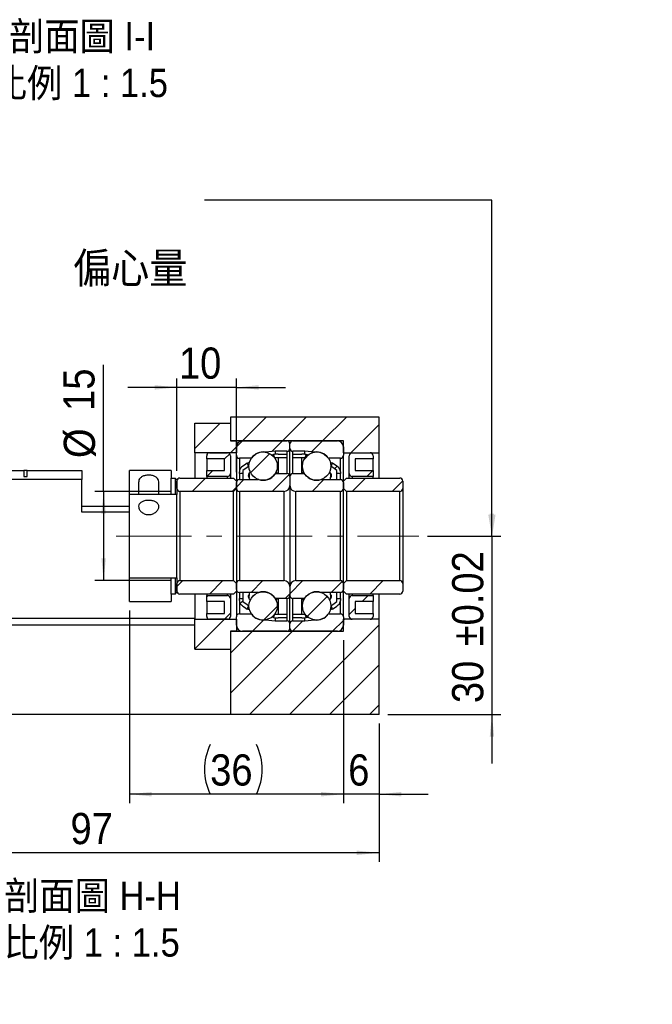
# Model space of a CAD drawing. Header units: millimetres. Extents: x 57 to 403, y 4 to 301.
# Tile 3 of 4: x 297 to 403, y 4 to 169. Entities that reach past the tile are written whole.
import ezdxf

# ---------------------------------------------------------------- set-up
doc = ezdxf.new("R2010")
doc.units = ezdxf.units.MM
doc.header["$LTSCALE"] = 1.5
doc.linetypes.add('CENTERX2', pattern=[20.32, 12.7, -2.54, 2.54, -2.54])
doc.layers.add('FORMAT', color=7, linetype='Continuous')
doc.styles.add('SLDTEXTSTYLE0', font='GOTHIC.TTF', dxfattribs={"width": 0.913, "bigfont": 'bigfont'})
doc.styles.add('SLDTEXTSTYLE1', font='GOTHIC.TTF', dxfattribs={"width": 0.913})
doc.styles.get("Standard").update_dxf_attribs({"font": 'GOTHIC.TTF'})
doc.dimstyles.new('SLDDIMSTYLE0', dxfattribs={"dimtxt": 5.25, "dimasz": 3.75, "dimexe": 0, "dimexo": 0.0625, "dimgap": 1.3125, "dimtad": 1, "dimrnd": 1e-09, "dimzin": 12, "dimdsep": 46, "dimtxsty": 'SLDTEXTSTYLE1', "dimsah": 1, "dimcen": 0.09, "dimadec": 0, "dimazin": 3, "dimtfac": 1, "dimtofl": 0, "dimtmove": 0, "dimatfit": 3, "dimfxl": 0, "dimfrac": 2, "dimtolj": 1, "dimtzin": 12, "dimarcsym": 0})
doc.dimstyles.new('SLDDIMSTYLE2', dxfattribs={"dimtxt": 0.18, "dimasz": 3.75, "dimexe": 0, "dimexo": 0.0625, "dimgap": 0, "dimtad": 0, "dimtih": 1, "dimtoh": 1, "dimdec": 0, "dimrnd": 1e-09, "dimzin": 0, "dimdsep": 46, "dimtxsty": 'Standard', "dimsah": 1, "dimcen": 0.09, "dimadec": 0, "dimazin": 0, "dimtfac": 3.75, "dimtdec": 0, "dimtofl": 0, "dimtmove": 0, "dimatfit": 3, "dimfxl": 0, "dimfrac": 2, "dimtolj": 1, "dimtzin": 0, "dimarcsym": 0})
doc.dimstyles.new('SLDDIMSTYLE4', dxfattribs={"dimtxt": 5.25, "dimasz": 3.75, "dimexe": 0, "dimexo": 0.0625, "dimgap": 1.3125, "dimtad": 1, "dimrnd": 1e-09, "dimzin": 12, "dimdsep": 46, "dimtxsty": 'SLDTEXTSTYLE1', "dimsah": 1, "dimcen": 0.09, "dimadec": 0, "dimazin": 3, "dimtol": 1, "dimtp": 0.02, "dimtm": 0.02, "dimtfac": 1, "dimtmove": 0, "dimatfit": 0, "dimfxl": 0, "dimfrac": 2, "dimtolj": 1, "dimarcsym": 0})
doc.dimstyles.new('SLDDIMSTYLE5', dxfattribs={"dimtxt": 5.25, "dimasz": 3.75, "dimexe": 0, "dimexo": 0.0625, "dimgap": 1.3125, "dimtad": 1, "dimrnd": 1e-09, "dimzin": 12, "dimdsep": 46, "dimtxsty": 'SLDTEXTSTYLE1', "dimsah": 1, "dimcen": 0.09, "dimadec": 0, "dimazin": 3, "dimtfac": 1, "dimtmove": 0, "dimatfit": 0, "dimfxl": 0, "dimfrac": 2, "dimtolj": 1, "dimtzin": 12, "dimarcsym": 0})

# ---------------------------------------------------------------- blocks, each defined once
blk = doc.blocks.new('SW_NOTE_0')
at = {"layer": 'FORMAT', "color": 0, "insert": (14.52, 15.09), "char_height": 5.1594, "attachment_point": 1, "style": 'SLDTEXTSTYLE0'}
blk.add_mtext('11 \\M+18AAE\\M+19153\\M+18AD1\\M+190FA', dxfattribs=at)
blk = doc.blocks.new('_D_7')
at = {"layer": 'FORMAT', "color": 7}
for p, q in [((376.14, 82.44), (376.14, 90.69)), ((365.31, 82.44), (377.64, 82.44)), ((376.14, 82.44), (376.14, 52.44)), ((358.64, 52.44), (377.64, 52.44)), ((376.14, 52.44), (376.14, 44.19))]:
    blk.add_line(p, q, dxfattribs=at)
for points in [[(376.14, 82.44), (376.51, 86.19), (375.76, 86.19)], [(376.14, 52.44), (375.76, 48.69), (376.51, 48.69)]]:
    blk.add_solid(points, dxfattribs=at)
at = {"layer": 'FORMAT', "color": 7, "char_height": 5.25, "attachment_point": 1, "rotation": 90, "style": 'SLDTEXTSTYLE1'}
for s, insert in [(' ±0.02', (369.43, 62.11)), ('30', (369.43, 54.35))]:
    blk.add_mtext(s, dxfattribs=dict(at, insert=insert))
blk = doc.blocks.new('_D_8')
at = {"layer": 'FORMAT', "color": 7}
for p, q in [((310.8, 89.94), (310.8, 111.22)), ((322.14, 89.94), (309.3, 89.94)), ((310.8, 89.94), (310.8, 74.94)), ((322.14, 74.94), (309.3, 74.94))]:
    blk.add_line(p, q, dxfattribs=at)
for points in [[(310.8, 89.94), (310.42, 86.19), (311.17, 86.19)], [(310.8, 74.94), (311.17, 78.69), (310.42, 78.69)]]:
    blk.add_solid(points, dxfattribs=at)
at = {"layer": 'FORMAT', "color": 7, "char_height": 5.25, "attachment_point": 1, "rotation": 90, "style": 'SLDTEXTSTYLE1'}
for s, insert in [('15', (304.01, 103.47)), ('%%c', (304.09, 95.55))]:
    blk.add_mtext(s, dxfattribs=dict(at, insert=insert))
blk = doc.blocks.new('_D_9')
at = {"layer": 'FORMAT', "color": 7}
for p, q in [((323.14, 93.39), (323.14, 108.92)), ((333.14, 93.19), (333.14, 108.92)), ((323.14, 107.42), (314.89, 107.42)), ((333.14, 107.42), (323.14, 107.42)), ((333.14, 107.42), (341.39, 107.42))]:
    blk.add_line(p, q, dxfattribs=at)
for points in [[(323.14, 107.42), (319.39, 107.8), (319.39, 107.05)], [(333.14, 107.42), (336.89, 107.05), (336.89, 107.8)]]:
    blk.add_solid(points, dxfattribs=at)
at = {"layer": 'FORMAT', "color": 7, "insert": (323.47, 114.13), "char_height": 5.25, "attachment_point": 1, "style": 'SLDTEXTSTYLE1'}
blk.add_mtext('10', dxfattribs=at)
blk = doc.blocks.new('_D_10')
at = {"layer": 'FORMAT', "color": 7}
for p, q in [((351.14, 64.94), (351.14, 37.54)), ((357.14, 50.94), (357.14, 37.54)), ((351.14, 39.04), (342.89, 39.04)), ((357.14, 39.04), (351.14, 39.04)), ((357.14, 39.04), (365.39, 39.04))]:
    blk.add_line(p, q, dxfattribs=at)
for points in [[(351.14, 39.04), (347.39, 39.41), (347.39, 38.66)], [(357.14, 39.04), (360.89, 38.66), (360.89, 39.41)]]:
    blk.add_solid(points, dxfattribs=at)
at = {"layer": 'FORMAT', "color": 7, "insert": (351.95, 45.74), "char_height": 5.25, "attachment_point": 1, "style": 'SLDTEXTSTYLE1'}
blk.add_mtext('6', dxfattribs=at)
blk = doc.blocks.new('_D_11')
at = {"layer": 'FORMAT', "color": 7}
for p, q in [((315.14, 69.94), (315.14, 37.54)), ((351.14, 64.94), (351.14, 37.54)), ((351.14, 39.04), (315.14, 39.04))]:
    blk.add_line(p, q, dxfattribs=at)
for centre, start, end in [((337.07, 43.2), 153.4349, 206.5651), ((328.16, 43.2), 333.4349, 26.5651)]:
    blk.add_arc(centre, 9.32, start, end, dxfattribs=at)
for points in [[(315.14, 39.04), (318.89, 38.66), (318.89, 39.41)], [(351.14, 39.04), (347.39, 39.41), (347.39, 38.66)]]:
    blk.add_solid(points, dxfattribs=at)
at = {"layer": 'FORMAT', "color": 7, "insert": (328.73, 45.74), "char_height": 5.25, "attachment_point": 1, "style": 'SLDTEXTSTYLE1'}
blk.add_mtext('36', dxfattribs=at)
blk = doc.blocks.new('_D_12')
at = {"layer": 'FORMAT', "color": 7}
for p, q in [((357.14, 50.94), (357.14, 27.69)), ((260.14, 37.94), (260.14, 27.69)), ((357.14, 29.19), (260.14, 29.19))]:
    blk.add_line(p, q, dxfattribs=at)
for points in [[(260.14, 29.19), (263.89, 28.81), (263.89, 29.56)], [(357.14, 29.19), (353.39, 29.56), (353.39, 28.81)]]:
    blk.add_solid(points, dxfattribs=at)
at = {"layer": 'FORMAT', "color": 7, "insert": (305.22, 35.89), "char_height": 5.25, "attachment_point": 1, "style": 'SLDTEXTSTYLE1'}
blk.add_mtext('97', dxfattribs=at)
blk = doc.blocks.new('SW_NOTE_2')
at = {"layer": 'FORMAT', "color": 0, "char_height": 4.7625, "attachment_point": 2, "style": 'SLDTEXTSTYLE0'}
for s, insert in [('\\M+19655\\M+196CA\\M+19AA4 H-H', (15.63, 6.08)), ('\\M+194E4\\M+197E1 1 : 1.5', (15.48, -1.77))]:
    blk.add_mtext(s, dxfattribs=dict(at, insert=insert))
blk = doc.blocks.new('SW_NOTE_3')
at = {"layer": 'FORMAT', "color": 0, "char_height": 4.7625, "attachment_point": 2, "style": 'SLDTEXTSTYLE0'}
for s, insert in [('\\M+19655\\M+196CA\\M+19AA4 I-I', (12.95, 6.08)), ('\\M+194E4\\M+197E1 1 : 1.5', (12.58, -1.77))]:
    blk.add_mtext(s, dxfattribs=dict(at, insert=insert))

msp = doc.modelspace()

# ---------------------------------------------------------------- hatches: boundary and pattern name
at = {"linetype": 'Continuous', "lineweight": 18}
h = msp.add_hatch(dxfattribs=at)
h.set_pattern_fill('ANSI31', scale=1.5, style=0)
h.paths.add_polyline_path([(333.137, 96.435), (333.137, 98.435), (332.137, 98.435), (332.137, 101.435), (326.137, 101.435), (326.137, 96.435)], flags=0)
h = msp.add_hatch(dxfattribs=at)
h.set_pattern_fill('ANSI31', scale=1.5, style=0)
h.paths.add_polyline_path([(351.137, 98.435), (351.137, 96.435), (357.137, 96.435), (357.137, 102.435), (332.137, 102.435), (332.137, 98.435)], flags=0)
h = msp.add_hatch(dxfattribs=at)
h.set_pattern_fill('ANSI31', scale=1.5, style=0)
edge = h.paths.add_edge_path(flags=0)
edge.add_arc((341.637, 97.935), 0.5, 0, 90)
edge.add_line((341.637, 98.435), (334.137, 98.435))
edge.add_arc((334.137, 97.435), 1, 90, 180)
edge.add_line((333.137, 97.435), (333.137, 96.01))
edge.add_arc((333.637, 96.01), 0.5, 180, 270)
edge.add_line((333.637, 95.51), (335.554, 95.51))
edge.add_arc((335.554, 95.71), 0.2, 270, 323.78627)
edge.add_arc((337.637, 94.185), 2.381, 82.10725, 143.78627, ccw=False)
edge.add_arc((337.992, 96.742), 0.2, 262.10725, 275)
edge.add_line((338.009, 96.543), (339.637, 96.685))
edge.add_line((339.637, 96.685), (341.637, 96.685))
edge.add_arc((341.637, 97.185), 0.5, 270, 360)
edge.add_line((342.137, 97.185), (342.137, 97.935))
h = msp.add_hatch(dxfattribs=at)
h.set_pattern_fill('ANSI31', scale=1.5, style=0)
edge = h.paths.add_edge_path(flags=0)
edge.add_arc((342.637, 97.935), 0.5, 90, 180)
edge.add_line((342.137, 97.935), (342.137, 97.185))
edge.add_arc((342.637, 97.185), 0.5, 180, 270)
edge.add_line((342.637, 96.685), (344.637, 96.685))
edge.add_line((344.637, 96.685), (346.265, 96.543))
edge.add_arc((346.283, 96.742), 0.2, 265, 277.89275)
edge.add_arc((346.637, 94.185), 2.381, 36.21373, 97.89275, ccw=False)
edge.add_arc((348.72, 95.71), 0.2, 216.21373, 270)
edge.add_line((348.72, 95.51), (350.637, 95.51))
edge.add_arc((350.637, 96.01), 0.5, 270, 360)
edge.add_line((351.137, 96.01), (351.137, 97.435))
edge.add_arc((350.137, 97.435), 1, 0, 90)
edge.add_line((350.137, 98.435), (342.637, 98.435))
h = msp.add_hatch(dxfattribs=at)
h.set_pattern_fill('ANSI31', scale=1.5, style=0)
edge = h.paths.add_edge_path(flags=0)
edge.add_line((331.137, 95.435), (331.137, 93.435))
edge.add_line((331.137, 93.435), (328.137, 93.435))
edge.add_line((328.137, 93.435), (328.137, 92.435))
edge.add_line((328.137, 92.435), (331.637, 92.435))
edge.add_arc((331.637, 92.935), 0.5, 270, 360)
edge.add_line((332.137, 92.935), (332.137, 95.935))
edge.add_arc((331.637, 95.935), 0.5, 360, 450)
edge.add_line((331.637, 96.435), (328.637, 96.435))
edge.add_arc((328.637, 95.935), 0.5, 90, 180)
edge.add_line((328.137, 95.935), (328.137, 95.435))
edge.add_line((328.137, 95.435), (331.137, 95.435))
h = msp.add_hatch(dxfattribs=at)
h.set_pattern_fill('ANSI31', scale=1.5, style=0)
edge = h.paths.add_edge_path(flags=0)
edge.add_arc((337.637, 94.185), 2.381, 0, 360)
h = msp.add_hatch(dxfattribs=at)
h.set_pattern_fill('ANSI31', scale=1.5, style=0)
edge = h.paths.add_edge_path(flags=0)
edge.add_line((340.137, 95.585), (341.637, 95.585))
edge.add_line((341.637, 95.585), (341.637, 96.185))
edge.add_line((341.637, 96.185), (340.137, 96.185))
edge.add_arc((340.137, 86.415), 9.77, 90, 94.42995)
edge.add_line((339.382, 96.156), (339.602, 95.569))
edge.add_arc((340.137, 86.415), 9.17, 90, 93.34704, ccw=False)
h = msp.add_hatch(dxfattribs=at)
h.set_pattern_fill('ANSI31', scale=1.5, style=0)
edge = h.paths.add_edge_path(flags=0)
edge.add_line((342.637, 95.585), (344.137, 95.585))
edge.add_arc((344.137, 86.415), 9.17, 86.65296, 90, ccw=False)
edge.add_line((344.672, 95.569), (344.892, 96.156))
edge.add_arc((344.137, 86.415), 9.77, 85.57005, 90)
edge.add_line((344.137, 96.185), (342.637, 96.185))
edge.add_line((342.637, 96.185), (342.637, 95.585))
h = msp.add_hatch(dxfattribs=at)
h.set_pattern_fill('ANSI31', scale=1.5, style=0)
edge = h.paths.add_edge_path(flags=0)
edge.add_arc((346.637, 94.185), 2.381, 0, 360)
h = msp.add_hatch(dxfattribs=at)
h.set_pattern_fill('ANSI31', scale=1.5, style=0)
edge = h.paths.add_edge_path(flags=0)
edge.add_line((353.137, 93.435), (353.137, 95.435))
edge.add_line((353.137, 95.435), (356.137, 95.435))
edge.add_line((356.137, 95.435), (356.137, 95.935))
edge.add_arc((355.637, 95.935), 0.5, 0, 90)
edge.add_line((355.637, 96.435), (352.637, 96.435))
edge.add_arc((352.637, 95.935), 0.5, 90, 180)
edge.add_line((352.137, 95.935), (352.137, 92.935))
edge.add_arc((352.637, 92.935), 0.5, 180, 270)
edge.add_line((352.637, 92.435), (356.137, 92.435))
edge.add_line((356.137, 92.435), (356.137, 93.435))
edge.add_line((356.137, 93.435), (353.137, 93.435))
h = msp.add_hatch(dxfattribs=at)
h.set_pattern_fill('ANSI31', scale=1.5, style=0)
edge = h.paths.add_edge_path(flags=0)
edge.add_arc((340.137, 86.415), 9.77, 121.98535, 128.83745)
edge.add_arc((334.637, 93.246), 1, 128.83745, 180)
edge.add_line((333.637, 93.246), (333.637, 92.935))
edge.add_line((333.637, 92.935), (334.237, 92.935))
edge.add_line((334.237, 92.935), (334.237, 93.435))
edge.add_arc((340.137, 86.415), 9.17, 122.74811, 130.04417, ccw=False)
edge.add_line((335.176, 94.127), (334.962, 94.702))
h = msp.add_hatch(dxfattribs=at)
h.set_pattern_fill('ANSI31', scale=1.5, style=0)
edge = h.paths.add_edge_path(flags=0)
edge.add_arc((344.137, 86.415), 9.77, 51.16255, 58.01465)
edge.add_line((349.312, 94.702), (349.098, 94.127))
edge.add_arc((344.137, 86.415), 9.17, 49.95583, 57.25189, ccw=False)
edge.add_line((350.037, 93.435), (350.037, 92.935))
edge.add_line((350.037, 92.935), (350.637, 92.935))
edge.add_line((350.637, 92.935), (350.637, 93.246))
edge.add_arc((349.637, 93.246), 1, 0, 51.16255)
h = msp.add_hatch(dxfattribs=at)
h.set_pattern_fill('ANSI31', scale=1.5, style=0)
h.paths.add_polyline_path([(315.137, 93.435), (315.137, 89.435), (323.137, 89.435), (323.137, 91.885), (322.837, 92.185), (322.137, 92.185), (322.137, 93.435)], flags=0)
h.paths.add_polyline_path([(323.137, 89.435), (315.137, 89.435), (315.137, 93.435), (322.137, 93.435), (322.137, 92.185), (322.837, 92.185), (323.137, 91.885)], flags=0)
h = msp.add_hatch(dxfattribs=at)
h.set_pattern_fill('ANSI31', scale=1.5, style=0)
edge = h.paths.add_edge_path(flags=0)
edge.add_arc((333.637, 90.435), 0.5, 180, 270)
edge.add_line((333.637, 89.935), (341.137, 89.935))
edge.add_arc((341.137, 90.935), 1, 270, 360)
edge.add_line((342.137, 90.935), (342.137, 92.435))
edge.add_arc((341.637, 92.435), 0.5, 0, 90)
edge.add_line((341.637, 92.935), (339.773, 92.935))
edge.add_arc((339.773, 92.735), 0.2, 90, 145.82355)
edge.add_arc((337.637, 94.185), 2.381, 251.65026, 325.82355, ccw=False)
edge.add_arc((336.824, 91.735), 0.2, 71.65026, 90)
edge.add_line((336.824, 91.935), (333.637, 91.935))
edge.add_arc((333.637, 91.435), 0.5, 90, 180)
edge.add_line((333.137, 91.435), (333.137, 90.435))
h = msp.add_hatch(dxfattribs=at)
h.set_pattern_fill('ANSI31', scale=1.5, style=0)
edge = h.paths.add_edge_path(flags=0)
edge.add_arc((350.637, 90.435), 0.5, 270, 360)
edge.add_line((351.137, 90.435), (351.137, 91.435))
edge.add_arc((350.637, 91.435), 0.5, 0, 90)
edge.add_line((350.637, 91.935), (347.45, 91.935))
edge.add_arc((347.45, 91.735), 0.2, 90, 108.34974)
edge.add_arc((346.637, 94.185), 2.381, 214.17645, 288.34974, ccw=False)
edge.add_arc((344.502, 92.735), 0.2, 34.17645, 90)
edge.add_line((344.502, 92.935), (342.637, 92.935))
edge.add_arc((342.637, 92.435), 0.5, 90, 180)
edge.add_line((342.137, 92.435), (342.137, 90.935))
edge.add_arc((343.137, 90.935), 1, 180, 270)
edge.add_line((343.137, 89.935), (350.637, 89.935))
h = msp.add_hatch(dxfattribs=at)
h.set_pattern_fill('ANSI31', scale=1.5, style=0)
edge = h.paths.add_edge_path(flags=0)
edge.add_line((323.637, 89.935), (332.637, 89.935))
edge.add_line((332.637, 89.935), (333.137, 90.435))
edge.add_line((333.137, 90.435), (333.137, 91.685))
edge.add_line((333.137, 91.685), (332.637, 92.185))
edge.add_line((332.637, 92.185), (323.637, 92.185))
edge.add_arc((323.637, 91.685), 0.5, 90, 180)
edge.add_line((323.137, 91.685), (323.137, 90.435))
edge.add_arc((323.637, 90.435), 0.5, 180, 270)
h = msp.add_hatch(dxfattribs=at)
h.set_pattern_fill('ANSI31', scale=1.5, style=0)
edge = h.paths.add_edge_path(flags=0)
edge.add_line((351.137, 91.685), (351.137, 90.435))
edge.add_line((351.137, 90.435), (351.637, 89.935))
edge.add_line((351.637, 89.935), (360.637, 89.935))
edge.add_arc((360.637, 90.435), 0.5, 270, 360)
edge.add_line((361.137, 90.435), (361.137, 91.685))
edge.add_arc((360.637, 91.685), 0.5, 360, 450)
edge.add_line((360.637, 92.185), (351.637, 92.185))
edge.add_line((351.637, 92.185), (351.137, 91.685))
h = msp.add_hatch(dxfattribs=at)
h.set_pattern_fill('ANSI31', scale=1.5, style=0)
h.paths.add_polyline_path([(315.137, 75.435), (315.137, 71.435), (322.137, 71.435), (322.137, 72.685), (322.837, 72.685), (323.137, 72.985), (323.137, 75.435)], flags=0)
h.paths.add_polyline_path([(322.137, 71.435), (315.137, 71.435), (315.137, 75.435), (323.137, 75.435), (323.137, 72.985), (322.837, 72.685), (322.137, 72.685)], flags=0)
h = msp.add_hatch(dxfattribs=at)
h.set_pattern_fill('ANSI31', scale=1.5, style=0)
edge = h.paths.add_edge_path(flags=0)
edge.add_line((333.137, 73.185), (333.137, 74.435))
edge.add_line((333.137, 74.435), (332.637, 74.935))
edge.add_line((332.637, 74.935), (323.637, 74.935))
edge.add_arc((323.637, 74.435), 0.5, 90, 180)
edge.add_line((323.137, 74.435), (323.137, 73.185))
edge.add_arc((323.637, 73.185), 0.5, 180, 270)
edge.add_line((323.637, 72.685), (332.637, 72.685))
edge.add_line((332.637, 72.685), (333.137, 73.185))
h = msp.add_hatch(dxfattribs=at)
h.set_pattern_fill('ANSI31', scale=1.5, style=0)
edge = h.paths.add_edge_path(flags=0)
edge.add_arc((333.637, 74.435), 0.5, 90, 180)
edge.add_line((333.137, 74.435), (333.137, 73.435))
edge.add_arc((333.637, 73.435), 0.5, 180, 270)
edge.add_line((333.637, 72.935), (336.824, 72.935))
edge.add_arc((336.824, 73.135), 0.2, 270, 288.34974)
edge.add_arc((337.637, 70.685), 2.381, 34.17645, 108.34974, ccw=False)
edge.add_arc((339.773, 72.135), 0.2, 214.17645, 270)
edge.add_line((339.773, 71.935), (341.637, 71.935))
edge.add_arc((341.637, 72.435), 0.5, 270, 360)
edge.add_line((342.137, 72.435), (342.137, 73.935))
edge.add_arc((341.137, 73.935), 1, 0, 90)
edge.add_line((341.137, 74.935), (333.637, 74.935))
h = msp.add_hatch(dxfattribs=at)
h.set_pattern_fill('ANSI31', scale=1.5, style=0)
edge = h.paths.add_edge_path(flags=0)
edge.add_arc((350.637, 74.435), 0.5, 360, 450)
edge.add_line((350.637, 74.935), (343.137, 74.935))
edge.add_arc((343.137, 73.935), 1, 90, 180)
edge.add_line((342.137, 73.935), (342.137, 72.435))
edge.add_arc((342.637, 72.435), 0.5, 180, 270)
edge.add_line((342.637, 71.935), (344.502, 71.935))
edge.add_arc((344.502, 72.135), 0.2, 270, 325.82355)
edge.add_arc((346.637, 70.685), 2.381, 71.65026, 145.82355, ccw=False)
edge.add_arc((347.45, 73.135), 0.2, 251.65026, 270)
edge.add_line((347.45, 72.935), (350.637, 72.935))
edge.add_arc((350.637, 73.435), 0.5, 270, 360)
edge.add_line((351.137, 73.435), (351.137, 74.435))
h = msp.add_hatch(dxfattribs=at)
h.set_pattern_fill('ANSI31', scale=1.5, style=0)
edge = h.paths.add_edge_path(flags=0)
edge.add_line((360.637, 74.935), (351.637, 74.935))
edge.add_line((351.637, 74.935), (351.137, 74.435))
edge.add_line((351.137, 74.435), (351.137, 73.185))
edge.add_line((351.137, 73.185), (351.637, 72.685))
edge.add_line((351.637, 72.685), (360.637, 72.685))
edge.add_arc((360.637, 73.185), 0.5, 270, 360)
edge.add_line((361.137, 73.185), (361.137, 74.435))
edge.add_arc((360.637, 74.435), 0.5, 0, 90)
h = msp.add_hatch(dxfattribs=at)
h.set_pattern_fill('ANSI31', scale=1.5, style=0)
edge = h.paths.add_edge_path(flags=0)
edge.add_arc((337.637, 70.685), 2.381, 0, 360)
h = msp.add_hatch(dxfattribs=at)
h.set_pattern_fill('ANSI31', scale=1.5, style=0)
edge = h.paths.add_edge_path(flags=0)
edge.add_arc((346.637, 70.685), 2.381, 0, 360)
h = msp.add_hatch(dxfattribs=at)
h.set_pattern_fill('ANSI31', scale=1.5, style=0)
edge = h.paths.add_edge_path(flags=0)
edge.add_line((331.137, 71.435), (331.137, 69.435))
edge.add_line((331.137, 69.435), (328.137, 69.435))
edge.add_line((328.137, 69.435), (328.137, 68.935))
edge.add_arc((328.637, 68.935), 0.5, 180, 270)
edge.add_line((328.637, 68.435), (331.637, 68.435))
edge.add_arc((331.637, 68.935), 0.5, 270, 360)
edge.add_line((332.137, 68.935), (332.137, 71.935))
edge.add_arc((331.637, 71.935), 0.5, 0, 90)
edge.add_line((331.637, 72.435), (328.137, 72.435))
edge.add_line((328.137, 72.435), (328.137, 71.435))
edge.add_line((328.137, 71.435), (331.137, 71.435))
h = msp.add_hatch(dxfattribs=at)
h.set_pattern_fill('ANSI31', scale=1.5, style=0)
edge = h.paths.add_edge_path(flags=0)
edge.add_arc((340.137, 78.455), 9.77, 231.16255, 238.01465)
edge.add_line((334.962, 70.168), (335.176, 70.743))
edge.add_arc((340.137, 78.455), 9.17, 229.95583, 237.25189, ccw=False)
edge.add_line((334.237, 71.435), (334.237, 71.935))
edge.add_line((334.237, 71.935), (333.637, 71.935))
edge.add_line((333.637, 71.935), (333.637, 71.624))
edge.add_arc((334.637, 71.624), 1, 180, 231.16255)
h = msp.add_hatch(dxfattribs=at)
h.set_pattern_fill('ANSI31', scale=1.5, style=0)
edge = h.paths.add_edge_path(flags=0)
edge.add_arc((344.137, 78.455), 9.77, 301.98535, 308.83745)
edge.add_arc((349.637, 71.624), 1, 308.83745, 360)
edge.add_line((350.637, 71.624), (350.637, 71.935))
edge.add_line((350.637, 71.935), (350.037, 71.935))
edge.add_line((350.037, 71.935), (350.037, 71.435))
edge.add_arc((344.137, 78.455), 9.17, 302.74811, 310.04417, ccw=False)
edge.add_line((349.098, 70.743), (349.312, 70.168))
h = msp.add_hatch(dxfattribs=at)
h.set_pattern_fill('ANSI31', scale=1.5, style=0)
edge = h.paths.add_edge_path(flags=0)
edge.add_line((353.137, 69.435), (353.137, 71.435))
edge.add_line((353.137, 71.435), (356.137, 71.435))
edge.add_line((356.137, 71.435), (356.137, 72.435))
edge.add_line((356.137, 72.435), (352.637, 72.435))
edge.add_arc((352.637, 71.935), 0.5, 90, 180)
edge.add_line((352.137, 71.935), (352.137, 68.935))
edge.add_arc((352.637, 68.935), 0.5, 180, 270)
edge.add_line((352.637, 68.435), (355.637, 68.435))
edge.add_arc((355.637, 68.935), 0.5, 270, 360)
edge.add_line((356.137, 68.935), (356.137, 69.435))
edge.add_line((356.137, 69.435), (353.137, 69.435))
h = msp.add_hatch(dxfattribs=at)
h.set_pattern_fill('ANSI31', scale=1.5, style=0)
h.paths.add_polyline_path([(333.137, 66.435), (333.137, 68.435), (326.137, 68.435), (326.137, 63.435), (332.137, 63.435), (332.137, 66.435)], flags=0)
h = msp.add_hatch(dxfattribs=at)
h.set_pattern_fill('ANSI31', scale=1.5, style=0)
h.paths.add_polyline_path([(357.137, 52.435), (357.137, 68.435), (351.137, 68.435), (351.137, 66.435), (332.137, 66.435), (332.137, 52.435)], flags=0)
h = msp.add_hatch(dxfattribs=at)
h.set_pattern_fill('ANSI31', scale=1.5, style=0)
edge = h.paths.add_edge_path(flags=0)
edge.add_arc((341.637, 66.935), 0.5, 270, 360)
edge.add_line((342.137, 66.935), (342.137, 67.685))
edge.add_arc((341.637, 67.685), 0.5, 360, 450)
edge.add_line((341.637, 68.185), (339.637, 68.185))
edge.add_line((339.637, 68.185), (338.009, 68.327))
edge.add_arc((337.992, 68.128), 0.2, 85, 97.89275)
edge.add_arc((337.637, 70.685), 2.381, 216.21373, 277.89275, ccw=False)
edge.add_arc((335.554, 69.16), 0.2, 36.21373, 90)
edge.add_line((335.554, 69.36), (333.637, 69.36))
edge.add_arc((333.637, 68.86), 0.5, 90, 180)
edge.add_line((333.137, 68.86), (333.137, 67.435))
edge.add_arc((334.137, 67.435), 1, 180, 270)
edge.add_line((334.137, 66.435), (341.637, 66.435))
h = msp.add_hatch(dxfattribs=at)
h.set_pattern_fill('ANSI31', scale=1.5, style=0)
edge = h.paths.add_edge_path(flags=0)
edge.add_line((341.637, 69.285), (340.137, 69.285))
edge.add_arc((340.137, 78.455), 9.17, 266.65296, 270, ccw=False)
edge.add_line((339.602, 69.301), (339.382, 68.714))
edge.add_arc((340.137, 78.455), 9.77, 265.57005, 270)
edge.add_line((340.137, 68.685), (341.637, 68.685))
edge.add_line((341.637, 68.685), (341.637, 69.285))
h = msp.add_hatch(dxfattribs=at)
h.set_pattern_fill('ANSI31', scale=1.5, style=0)
edge = h.paths.add_edge_path(flags=0)
edge.add_arc((342.637, 66.935), 0.5, 180, 270)
edge.add_line((342.637, 66.435), (350.137, 66.435))
edge.add_arc((350.137, 67.435), 1, 270, 360)
edge.add_line((351.137, 67.435), (351.137, 68.86))
edge.add_arc((350.637, 68.86), 0.5, 0, 90)
edge.add_line((350.637, 69.36), (348.72, 69.36))
edge.add_arc((348.72, 69.16), 0.2, 90, 143.78627)
edge.add_arc((346.637, 70.685), 2.381, 262.10725, 323.78627, ccw=False)
edge.add_arc((346.283, 68.128), 0.2, 82.10725, 95)
edge.add_line((346.265, 68.327), (344.637, 68.185))
edge.add_line((344.637, 68.185), (342.637, 68.185))
edge.add_arc((342.637, 67.685), 0.5, 90, 180)
edge.add_line((342.137, 67.685), (342.137, 66.935))
h = msp.add_hatch(dxfattribs=at)
h.set_pattern_fill('ANSI31', scale=1.5, style=0)
edge = h.paths.add_edge_path(flags=0)
edge.add_line((344.137, 69.285), (342.637, 69.285))
edge.add_line((342.637, 69.285), (342.637, 68.685))
edge.add_line((342.637, 68.685), (344.137, 68.685))
edge.add_arc((344.137, 78.455), 9.77, 270, 274.42995)
edge.add_line((344.892, 68.714), (344.672, 69.301))
edge.add_arc((344.137, 78.455), 9.17, 270, 273.34704, ccw=False)

# ---------------------------------------------------------------- linework, layer by layer
at = {"color": 7, "linetype": 'Continuous', "lineweight": 25}
for p, q in [((326.137, 96.435), (326.137, 101.435)), ((326.137, 101.435), (332.137, 101.435)), ((332.137, 102.435), (332.137, 98.435)), ((357.137, 102.435), (332.137, 102.435)), ((332.137, 101.435), (332.137, 98.435)), ((357.137, 96.435), (357.137, 102.435)), ((351.137, 98.435), (332.137, 98.435)), ((332.137, 98.435), (333.137, 98.435)), ((333.137, 98.435), (333.137, 96.435)), ((334.137, 98.435), (341.637, 98.435)), ((342.137, 97.185), (342.137, 97.935)), ((342.637, 98.435), (350.137, 98.435)), ((351.137, 96.435), (351.137, 98.435)), ((333.137, 96.435), (326.137, 96.435)), ((326.137, 96.435), (326.137, 92.185)), ((328.637, 96.435), (331.637, 96.435)), ((333.137, 96.01), (333.137, 97.435)), ((333.137, 96.01), (333.137, 91.685)), ((339.637, 96.685), (338.009, 96.543)), ((339.602, 95.569), (339.382, 96.156)), ((341.637, 96.685), (339.637, 96.685)), ((339.637, 96.685), (339.637, 96.172)), ((340.137, 96.185), (341.637, 96.185)), ((341.637, 96.185), (341.637, 95.585)), ((342.137, 92.435), (342.137, 97.185)), ((344.637, 96.685), (342.637, 96.685)), ((342.637, 96.185), (344.137, 96.185)), ((342.637, 95.585), (342.637, 96.185)), ((346.265, 96.543), (344.637, 96.685)), ((344.637, 96.172), (344.637, 96.685)), ((344.892, 96.156), (344.672, 95.569)), ((351.137, 97.435), (351.137, 96.01)), ((351.137, 96.435), (357.137, 96.435)), ((351.137, 91.685), (351.137, 96.01)), ((352.637, 96.435), (355.637, 96.435)), ((357.137, 92.185), (357.137, 96.435)), ((328.137, 95.435), (328.137, 95.935)), ((331.137, 95.435), (328.137, 95.435)), ((328.137, 95.435), (328.137, 93.435)), ((331.137, 93.435), (331.137, 95.435)), ((332.137, 95.935), (332.137, 92.935)), ((335.554, 95.51), (333.637, 95.51)), ((334.962, 94.702), (335.176, 94.127)), ((341.637, 95.585), (340.137, 95.585)), ((341.637, 95.585), (341.637, 92.935)), ((344.137, 95.585), (342.637, 95.585)), ((342.637, 92.935), (342.637, 95.585)), ((350.637, 95.51), (348.72, 95.51)), ((349.098, 94.127), (349.312, 94.702)), ((352.137, 92.935), (352.137, 95.935)), ((356.137, 95.435), (353.137, 95.435)), ((353.137, 95.435), (353.137, 93.435)), ((356.137, 95.935), (356.137, 95.435)), ((356.137, 93.435), (356.137, 95.435)), ((270.137, 93.435), (297.346, 93.435)), ((297.346, 93.435), (297.346, 92.435)), ((297.929, 93.435), (297.346, 93.435)), ((297.929, 93.435), (307.137, 93.435)), ((297.929, 92.435), (297.929, 93.435)), ((307.137, 93.435), (307.137, 91.922)), ((322.137, 93.435), (315.137, 93.435)), ((315.137, 89.435), (315.137, 93.435)), ((322.137, 93.435), (315.137, 93.435)), ((315.137, 89.435), (315.137, 93.435)), ((322.137, 93.435), (322.137, 92.185)), ((322.137, 93.435), (322.137, 92.185)), ((328.137, 92.435), (328.137, 93.435)), ((328.137, 93.435), (331.137, 93.435)), ((332.137, 92.935), (332.137, 92.185)), ((333.637, 92.935), (333.637, 93.246)), ((334.237, 92.935), (333.637, 92.935)), ((333.637, 92.935), (333.637, 91.935)), ((334.237, 93.435), (334.237, 92.935)), ((334.237, 92.935), (334.237, 91.935)), ((339.773, 92.935), (341.637, 92.935)), ((342.637, 92.935), (344.502, 92.935)), ((349.018, 92.611), (348.977, 93.053)), ((350.037, 92.935), (350.037, 93.435)), ((350.637, 92.935), (350.037, 92.935)), ((350.037, 91.935), (350.037, 92.935)), ((350.637, 93.246), (350.637, 92.935)), ((350.637, 91.935), (350.637, 92.935)), ((352.137, 92.185), (352.137, 92.935)), ((353.137, 93.435), (356.137, 93.435)), ((356.137, 93.435), (356.137, 92.435)), ((307.137, 91.922), (261.137, 91.922)), ((297.346, 92.435), (297.929, 92.435)), ((307.137, 86.435), (307.137, 91.922)), ((316.687, 91.555), (316.687, 89.435)), ((320.087, 89.435), (320.087, 91.557)), ((322.137, 92.185), (322.837, 92.185)), ((322.137, 92.185), (322.837, 92.185)), ((322.137, 89.435), (322.137, 92.185)), ((323.137, 91.885), (322.837, 92.185)), ((323.137, 91.885), (322.837, 92.185)), ((322.837, 92.185), (322.837, 89.435)), ((323.137, 91.885), (323.137, 89.435)), ((323.137, 91.885), (323.137, 89.435)), ((323.137, 90.435), (323.137, 91.685)), ((323.637, 92.185), (332.637, 92.185)), ((331.637, 92.435), (328.137, 92.435)), ((328.137, 92.435), (328.137, 92.185)), ((333.137, 91.685), (332.637, 92.185)), ((333.137, 91.685), (333.137, 90.435)), ((333.137, 90.435), (333.137, 91.435)), ((333.637, 91.935), (336.824, 91.935)), ((342.137, 92.435), (342.137, 90.935)), ((347.45, 91.935), (350.637, 91.935)), ((351.637, 92.185), (351.137, 91.685)), ((351.137, 90.435), (351.137, 91.685)), ((351.137, 91.435), (351.137, 90.435)), ((351.637, 92.185), (360.637, 92.185)), ((356.137, 92.435), (352.637, 92.435)), ((356.137, 92.185), (356.137, 92.435)), ((361.137, 91.685), (361.137, 90.435)), ((323.137, 89.435), (315.137, 89.435)), ((323.137, 89.435), (315.137, 89.435)), ((315.137, 75.435), (315.137, 89.435)), ((323.137, 75.435), (323.137, 89.435)), ((332.637, 89.935), (323.637, 89.935)), ((323.637, 89.935), (323.637, 74.935)), ((332.637, 89.935), (333.137, 90.435)), ((332.637, 74.935), (332.637, 89.935)), ((333.137, 90.435), (333.137, 74.435)), ((341.137, 89.935), (333.637, 89.935)), ((333.637, 89.935), (333.637, 74.935)), ((341.137, 89.935), (341.137, 74.935)), ((342.137, 90.935), (342.137, 73.935)), ((350.637, 89.935), (343.137, 89.935)), ((343.137, 74.935), (343.137, 89.935)), ((350.637, 74.935), (350.637, 89.935)), ((351.137, 74.435), (351.137, 90.435)), ((351.137, 90.435), (351.637, 89.935)), ((351.637, 89.935), (351.637, 74.935)), ((360.637, 89.935), (351.637, 89.935)), ((360.637, 74.935), (360.637, 89.935)), ((361.137, 90.435), (361.137, 74.435)), ((307.137, 87.435), (315.137, 87.435)), ((315.137, 86.435), (307.137, 86.435)), ((315.137, 75.435), (323.137, 75.435)), ((315.137, 71.435), (315.137, 75.435)), ((315.137, 75.435), (323.137, 75.435)), ((315.137, 71.435), (315.137, 75.435)), ((322.137, 72.685), (322.137, 75.435)), ((322.837, 75.435), (322.837, 72.685)), ((323.137, 75.435), (323.137, 72.985)), ((323.137, 75.435), (323.137, 72.985)), ((323.637, 74.935), (332.637, 74.935)), ((333.137, 74.435), (332.637, 74.935)), ((333.637, 74.935), (341.137, 74.935)), ((343.137, 74.935), (350.637, 74.935)), ((351.637, 74.935), (351.137, 74.435)), ((351.637, 74.935), (360.637, 74.935)), ((322.837, 72.685), (323.137, 72.985)), ((322.837, 72.685), (323.137, 72.985)), ((323.137, 73.185), (323.137, 74.435)), ((332.637, 72.685), (333.137, 73.185)), ((333.137, 73.435), (333.137, 74.435)), ((333.137, 74.435), (333.137, 73.185)), ((333.137, 73.185), (333.137, 68.86)), ((336.824, 72.935), (333.637, 72.935)), ((333.637, 72.935), (333.637, 71.935)), ((334.237, 72.935), (334.237, 71.935)), ((342.137, 73.935), (342.137, 72.435)), ((350.637, 72.935), (347.45, 72.935)), ((350.037, 71.935), (350.037, 72.935)), ((350.637, 71.935), (350.637, 72.935)), ((351.137, 73.185), (351.137, 74.435)), ((351.137, 74.435), (351.137, 73.435)), ((351.137, 73.185), (351.637, 72.685)), ((351.137, 68.86), (351.137, 73.185)), ((361.137, 74.435), (361.137, 73.185)), ((315.137, 71.435), (322.137, 71.435)), ((315.137, 71.435), (322.137, 71.435)), ((322.837, 72.685), (322.137, 72.685)), ((322.137, 72.685), (322.137, 71.435)), ((322.137, 72.685), (322.137, 71.435)), ((322.837, 72.685), (322.137, 72.685)), ((332.637, 72.685), (323.637, 72.685)), ((326.137, 72.685), (326.137, 68.435)), ((328.137, 72.685), (328.137, 72.435)), ((328.137, 71.435), (328.137, 72.435)), ((328.137, 72.435), (331.637, 72.435)), ((331.137, 71.435), (328.137, 71.435)), ((328.137, 71.435), (328.137, 69.435)), ((331.137, 69.435), (331.137, 71.435)), ((332.137, 72.685), (332.137, 71.935)), ((332.137, 71.935), (332.137, 68.935)), ((333.637, 71.624), (333.637, 71.935)), ((333.637, 71.935), (334.237, 71.935)), ((334.237, 71.935), (334.237, 71.435)), ((341.637, 71.935), (339.773, 71.935)), ((341.637, 71.935), (341.637, 69.285)), ((342.137, 67.685), (342.137, 72.435)), ((342.637, 69.285), (342.637, 71.935)), ((344.502, 71.935), (342.637, 71.935)), ((348.994, 71.917), (349.018, 72.259)), ((350.037, 71.435), (350.037, 71.935)), ((350.037, 71.935), (350.637, 71.935)), ((350.637, 71.935), (350.637, 71.624)), ((360.637, 72.685), (351.637, 72.685)), ((352.137, 71.935), (352.137, 72.685)), ((352.137, 68.935), (352.137, 71.935)), ((352.637, 72.435), (356.137, 72.435)), ((356.137, 71.435), (353.137, 71.435)), ((353.137, 71.435), (353.137, 69.435)), ((356.137, 72.435), (356.137, 72.685)), ((356.137, 72.435), (356.137, 71.435)), ((356.137, 69.435), (356.137, 71.435)), ((357.137, 68.435), (357.137, 72.685)), ((335.176, 70.743), (334.962, 70.168)), ((349.312, 70.168), (349.098, 70.743)), ((261.137, 68.611), (326.137, 68.611)), ((326.137, 63.435), (326.137, 68.435)), ((326.137, 68.435), (333.137, 68.435)), ((328.137, 68.935), (328.137, 69.435)), ((328.137, 69.435), (331.137, 69.435)), ((331.637, 68.435), (328.637, 68.435)), ((333.137, 67.435), (333.137, 68.86)), ((333.137, 68.435), (333.137, 66.435)), ((333.637, 69.36), (335.554, 69.36)), ((338.009, 68.327), (339.637, 68.185)), ((339.382, 68.714), (339.602, 69.301)), ((339.637, 68.698), (339.637, 68.185)), ((339.637, 68.185), (341.637, 68.185)), ((340.137, 69.285), (341.637, 69.285)), ((341.637, 68.685), (340.137, 68.685)), ((341.637, 69.285), (341.637, 68.685)), ((342.637, 68.685), (342.637, 69.285)), ((342.637, 69.285), (344.137, 69.285)), ((344.137, 68.685), (342.637, 68.685)), ((342.637, 68.185), (344.637, 68.185)), ((344.637, 68.185), (344.637, 68.698)), ((344.637, 68.185), (346.265, 68.327)), ((344.672, 69.301), (344.892, 68.714)), ((348.72, 69.36), (350.637, 69.36)), ((351.137, 68.86), (351.137, 67.435)), ((351.137, 66.435), (351.137, 68.435)), ((357.137, 68.435), (351.137, 68.435)), ((355.637, 68.435), (352.637, 68.435)), ((353.137, 69.435), (356.137, 69.435)), ((356.137, 69.435), (356.137, 68.935)), ((357.137, 52.435), (357.137, 68.435)), ((326.137, 67.435), (261.137, 67.435)), ((332.137, 66.435), (332.137, 52.435)), ((332.137, 66.435), (351.137, 66.435)), ((333.137, 66.435), (332.137, 66.435)), ((332.137, 66.435), (332.137, 63.435)), ((341.637, 66.435), (334.137, 66.435)), ((342.137, 66.935), (342.137, 67.685)), ((350.137, 66.435), (342.637, 66.435)), ((326.137, 63.435), (332.137, 63.435)), ((332.137, 52.435), (261.137, 52.435)), ((357.137, 52.435), (332.137, 52.435))]:
    msp.add_line(p, q, dxfattribs=at)
at = {"color": 8, "linetype": 'Continuous', "lineweight": 25}
for p, q in [((338.009, 96.543), (338.009, 96.537)), ((341.637, 96.685), (341.637, 96.185)), ((342.637, 96.185), (342.637, 96.685)), ((346.265, 96.537), (346.265, 96.543)), ((333.637, 95.51), (333.637, 93.246)), ((335.554, 95.51), (335.554, 95.34)), ((340.137, 95.585), (340.137, 92.935)), ((344.137, 92.935), (344.137, 95.585)), ((348.72, 95.34), (348.72, 95.51)), ((350.637, 93.246), (350.637, 95.51)), ((331.637, 92.185), (331.637, 92.435)), ((352.637, 92.435), (352.637, 92.185)), ((331.637, 72.435), (331.637, 72.685)), ((333.637, 71.624), (333.637, 69.36)), ((340.137, 71.935), (340.137, 69.285)), ((344.137, 69.285), (344.137, 71.935)), ((350.637, 69.36), (350.637, 71.624)), ((352.637, 72.685), (352.637, 72.435)), ((335.554, 69.53), (335.554, 69.36)), ((348.72, 69.36), (348.72, 69.53)), ((338.009, 68.333), (338.009, 68.327)), ((341.637, 68.685), (341.637, 68.185)), ((342.637, 68.185), (342.637, 68.685)), ((346.265, 68.327), (346.265, 68.333))]:
    msp.add_line(p, q, dxfattribs=at)
at = {"color": 7, "linetype": 'Continuous', "lineweight": 25, "flags": 128}
for points in [[(339.996, 92.935), (339.966, 93.106), (339.885, 93.398)], [(344.39, 93.398), (344.308, 93.106), (344.278, 92.935)], [(348.92, 91.935), (348.966, 92.116), (349.018, 92.611)], [(349.018, 72.259), (348.966, 72.754), (348.92, 72.935)], [(339.885, 71.472), (339.966, 71.764), (339.996, 71.935)], [(344.278, 71.935), (344.308, 71.764), (344.39, 71.472)]]:
    msp.add_lwpolyline(points, dxfattribs=at)
at = {"color": 7, "linetype": 'Continuous', "lineweight": 25}
for centre in [(337.637, 94.185), (346.637, 94.185), (337.637, 70.685), (346.637, 70.685)]:
    msp.add_circle(centre, 2.381, dxfattribs=at)
for centre, radius, start, end in [((334.137, 97.435), 1, 90, 180), ((341.637, 97.935), 0.5, 0, 90), ((342.637, 97.935), 0.5, 90, 180), ((350.137, 97.435), 1, 0, 90), ((328.637, 95.935), 0.5, 90, 180), ((331.637, 95.935), 0.5, 0, 90), ((333.637, 96.01), 0.5, 180, 270), ((337.637, 94.185), 2.381, 82.10725, 143.78627), ((337.992, 96.742), 0.2, 262.10725, 275), ((340.137, 86.415), 9.77, 90, 94.42995), ((341.637, 97.185), 0.5, 270, 0), ((342.637, 97.185), 0.5, 180, 270), ((344.137, 86.415), 9.77, 85.57005, 90), ((346.283, 96.742), 0.2, 265, 277.89275), ((346.637, 94.185), 2.381, 36.21373, 97.89275), ((350.637, 96.01), 0.5, 270, 0), ((352.637, 95.935), 0.5, 90, 180), ((355.637, 95.935), 0.5, 0, 90), ((340.137, 86.415), 9.77, 121.98535, 128.83745), ((335.554, 95.71), 0.2, 270, 323.78627), ((340.137, 86.415), 9.17, 90, 93.34704), ((344.137, 86.415), 9.17, 86.65296, 90), ((348.72, 95.71), 0.2, 216.21373, 270), ((344.137, 86.415), 9.77, 51.16255, 58.01465), ((331.637, 92.935), 0.5, 270, 360), ((334.637, 93.246), 1, 128.83745, 180), ((340.137, 86.415), 9.17, 122.74811, 130.04417), ((337.637, 92.611), 2.381, 170.03631, 196.48713), ((337.637, 94.185), 2.381, 251.65026, 325.82355), ((339.773, 92.735), 0.2, 90, 145.82355), ((341.637, 92.435), 0.5, 0, 90), ((342.637, 92.435), 0.5, 90, 180), ((344.502, 92.735), 0.2, 34.17645, 90), ((346.637, 94.185), 2.381, 214.17645, 288.34974), ((344.137, 86.415), 9.17, 49.95583, 57.25189), ((349.637, 93.246), 1, 360, 51.16255), ((352.637, 92.935), 0.5, 180, 270), ((323.637, 91.685), 0.5, 90, 180), ((333.637, 91.435), 0.5, 90, 180), ((336.824, 91.735), 0.2, 71.65026, 90), ((347.45, 91.735), 0.2, 90, 108.34974), ((350.637, 91.435), 0.5, 0, 90), ((360.637, 91.685), 0.5, 0, 90), ((323.637, 90.435), 0.5, 180, 270), ((333.637, 90.435), 0.5, 180, 270), ((341.137, 90.935), 1, 270, 0), ((343.137, 90.935), 1, 180, 270), ((350.637, 90.435), 0.5, 270, 0), ((360.637, 90.435), 0.5, 270, 0), ((323.637, 74.435), 0.5, 90, 180), ((333.637, 74.435), 0.5, 90, 180), ((341.137, 73.935), 1, 0, 90), ((343.137, 73.935), 1, 90, 180), ((350.637, 74.435), 0.5, 0, 90), ((360.637, 74.435), 0.5, 0, 90), ((323.637, 73.185), 0.5, 180, 270), ((333.637, 73.435), 0.5, 180, 270), ((337.637, 72.259), 2.381, 163.51287, 184.23063), ((336.824, 73.135), 0.2, 270, 288.34974), ((337.637, 70.685), 2.381, 34.17645, 108.34974), ((346.637, 70.685), 2.381, 71.65026, 145.82355), ((347.45, 73.135), 0.2, 251.65026, 270), ((350.637, 73.435), 0.5, 270, 0), ((360.637, 73.185), 0.5, 270, 0), ((331.637, 71.935), 0.5, 0, 90), ((334.637, 71.624), 1, 180, 231.16255), ((340.137, 78.455), 9.17, 229.95583, 237.25189), ((339.773, 72.135), 0.2, 214.17645, 270), ((341.637, 72.435), 0.5, 270, 0), ((342.637, 72.435), 0.5, 180, 270), ((344.502, 72.135), 0.2, 270, 325.82355), ((344.137, 78.455), 9.17, 302.74811, 310.04417), ((349.637, 71.624), 1, 308.83745, 0), ((352.637, 71.935), 0.5, 90, 180), ((340.137, 78.455), 9.77, 231.16255, 238.01465), ((344.137, 78.455), 9.77, 301.98535, 308.83745), ((328.637, 68.935), 0.5, 180, 270), ((331.637, 68.935), 0.5, 270, 0), ((333.637, 68.86), 0.5, 90, 180), ((335.554, 69.16), 0.2, 36.21373, 90), ((337.637, 70.685), 2.381, 216.21373, 277.89275), ((337.992, 68.128), 0.2, 85, 97.89275), ((340.137, 78.455), 9.77, 265.57005, 270), ((340.137, 78.455), 9.17, 266.65296, 270), ((341.637, 67.685), 0.5, 360, 90), ((342.637, 67.685), 0.5, 90, 180), ((344.137, 78.455), 9.17, 270, 273.34704), ((344.137, 78.455), 9.77, 270, 274.42995), ((346.283, 68.128), 0.2, 82.10725, 95), ((346.637, 70.685), 2.381, 262.10725, 323.78627), ((348.72, 69.16), 0.2, 90, 143.78627), ((350.637, 68.86), 0.5, 0, 90), ((352.637, 68.935), 0.5, 180, 270), ((355.637, 68.935), 0.5, 270, 0), ((334.137, 67.435), 1, 180, 270), ((341.637, 66.935), 0.5, 270, 360), ((342.637, 66.935), 0.5, 180, 270), ((350.137, 67.435), 1, 270, 360)]:
    msp.add_arc(centre, radius, start, end, dxfattribs=at)
for points, knots in [([(339.023, 96.063), (339.08, 96.078), (339.286, 96.133), (339.371, 96.153), (339.38, 96.155), (339.382, 96.156)], [0, 0, 0, 0, 0.2323245, 0.8453423, 1, 1, 1, 1]), ([(344.892, 96.156), (344.903, 96.153), (344.934, 96.145), (345.061, 96.114), (345.236, 96.067), (345.245, 96.065)], [0, 0, 0, 0, 0.3700392, 0.9659818, 1, 1, 1, 1]), ([(334.962, 94.702), (334.966, 94.704), (334.982, 94.71), (335.12, 94.768), (335.329, 94.852), (335.397, 94.879)], [0, 0, 0, 0, 0.2225251, 0.7479334, 1, 1, 1, 1]), ([(348.898, 94.87), (349.001, 94.829), (349.24, 94.733), (349.31, 94.703), (349.312, 94.702), (349.312, 94.702)], [0, 0, 0, 0, 0.4158321, 0.9640671, 1, 1, 1, 1]), ([(335.319, 92.245), (335.276, 92.287), (335.142, 92.418), (335.189, 92.762), (335.306, 93.084), (335.473, 93.251), (335.487, 93.265)], [0, 0, 0, 0, 0.1850723, 0.5755908, 0.9657877, 1, 1, 1, 1]), ([(335.28, 94.171), (335.248, 94.158), (335.179, 94.129), (335.177, 94.128), (335.176, 94.127)], [0, 0, 0, 0, 0.4534676, 1, 1, 1, 1]), ([(348.797, 93.232), (348.872, 93.137), (349.03, 92.94), (349.069, 92.762), (349.089, 92.669)], [0, 0, 0, 0, 0.4808919, 1, 1, 1, 1]), ([(349.098, 94.127), (349.097, 94.128), (349.095, 94.129), (349.033, 94.155), (348.995, 94.171)], [0, 0, 0, 0, 0.3858619, 1, 1, 1, 1]), ([(320.087, 91.557), (320.068, 91.689), (320.031, 91.955), (319.741, 92.289), (319.312, 92.535), (318.774, 92.672), (318.195, 92.692), (317.639, 92.595), (317.164, 92.386), (316.837, 92.078), (316.679, 91.784), (316.703, 91.601), (316.708, 91.556)], [0, 0, 0, 0, 0.1067633, 0.2135046, 0.3208192, 0.4285297, 0.5356108, 0.642017, 0.7487565, 0.8563141, 0.9639054, 1, 1, 1, 1]), ([(349.089, 92.669), (349.102, 92.531), (349.119, 92.361), (348.991, 92.263), (348.968, 92.245)], [0, 0, 0, 0, 0.8174812, 1, 1, 1, 1]), ([(320.072, 87.543), (320.087, 87.466), (320.091, 87.388), (320.077, 87.229), (320.058, 87.147), (320.001, 86.985), (319.962, 86.905), (319.864, 86.749), (319.805, 86.672), (319.603, 86.458), (319.433, 86.331), (319.147, 86.188), (319.044, 86.147), (318.833, 86.084), (318.725, 86.061), (318.505, 86.035), (318.391, 86.031), (318.169, 86.044), (318.059, 86.059), (317.735, 86.135), (317.532, 86.222), (317.267, 86.394), (317.186, 86.457), (317.04, 86.593), (316.973, 86.667), (316.862, 86.819), (316.816, 86.898), (316.743, 87.059), (316.717, 87.141), (316.673, 87.382), (316.687, 87.541), (316.772, 87.754), (316.812, 87.823), (316.91, 87.949), (316.968, 88.007), (317.103, 88.113), (317.179, 88.161), (317.345, 88.245), (317.435, 88.282), (317.725, 88.376), (317.937, 88.414), (318.27, 88.438), (318.381, 88.44), (318.604, 88.433), (318.716, 88.424), (319.038, 88.378), (319.242, 88.323), (319.594, 88.171), (319.744, 88.072), (319.911, 87.894), (319.958, 87.829), (320.031, 87.691), (320.057, 87.619), (320.072, 87.543)], [0, 0, 0, 0, 0.03125, 0.03125, 0.0625, 0.0625, 0.09375, 0.09375, 0.125, 0.125, 0.1875, 0.1875, 0.21875, 0.21875, 0.25, 0.25, 0.28125, 0.28125, 0.3125, 0.3125, 0.375, 0.375, 0.40625, 0.40625, 0.4375, 0.4375, 0.46875, 0.46875, 0.5, 0.5, 0.5625, 0.5625, 0.59375, 0.59375, 0.625, 0.625, 0.65625, 0.65625, 0.6875, 0.6875, 0.75, 0.75, 0.78125, 0.78125, 0.8125, 0.8125, 0.875, 0.875, 0.9375, 0.9375, 0.96875, 0.96875, 1, 1, 1, 1]), ([(335.185, 72.201), (335.174, 72.338), (335.16, 72.52), (335.301, 72.625), (335.335, 72.651)], [0, 0, 0, 0, 0.7555251, 1, 1, 1, 1]), ([(335.469, 71.65), (335.397, 71.741), (335.243, 71.934), (335.205, 72.108), (335.185, 72.201)], [0, 0, 0, 0, 0.470425, 1, 1, 1, 1]), ([(348.94, 72.643), (348.99, 72.596), (349.131, 72.46), (349.086, 72.109), (348.971, 71.79), (348.808, 71.626), (348.798, 71.617)], [0, 0, 0, 0, 0.2069093, 0.5913873, 0.9755488, 1, 1, 1, 1]), ([(335.364, 70.004), (335.266, 70.044), (335.032, 70.138), (334.964, 70.167), (334.962, 70.168), (334.962, 70.168)], [0, 0, 0, 0, 0.4050693, 0.963405, 1, 1, 1, 1]), ([(335.176, 70.743), (335.177, 70.742), (335.179, 70.741), (335.243, 70.714), (335.283, 70.698)], [0, 0, 0, 0, 0.3765695, 1, 1, 1, 1]), ([(349.312, 70.168), (349.308, 70.166), (349.292, 70.16), (349.151, 70.1), (348.938, 70.015), (348.866, 69.986)], [0, 0, 0, 0, 0.2191316, 0.7365276, 1, 1, 1, 1]), ([(348.991, 70.698), (349.024, 70.711), (349.095, 70.741), (349.097, 70.742), (349.098, 70.743)], [0, 0, 0, 0, 0.464634, 1, 1, 1, 1]), ([(339.382, 68.714), (339.371, 68.717), (339.34, 68.725), (339.218, 68.754), (339.052, 68.799), (339.05, 68.8)], [0, 0, 0, 0, 0.3795961, 0.9909299, 1, 1, 1, 1]), ([(345.246, 68.806), (345.191, 68.791), (344.987, 68.737), (344.904, 68.717), (344.894, 68.715), (344.892, 68.714)], [0, 0, 0, 0, 0.2265979, 0.8441886, 1, 1, 1, 1])]:
    msp.add_open_spline(points, degree=3, knots=knots, dxfattribs=at)
at = {"layer": 'FORMAT', "color": 7, "linetype": 'CENTERX2', "lineweight": 18, "ltscale": 0.666667}
msp.add_line((312.883, 82.435), (363.807, 82.435), dxfattribs=at)

# ---------------------------------------------------------------- block references
at = {"layer": 'FORMAT'}
for name, p in [('SW_NOTE_3', (294.223, 162.758)), ('SW_NOTE_2', (293.305, 18.269))]:
    msp.add_blockref(name, p, dxfattribs=at)
at = {"layer": 'FORMAT', "color": 7}
msp.add_blockref('SW_NOTE_0', (171.06, 134.53), dxfattribs=at)

# ---------------------------------------------------------------- texts
at = {"layer": 'FORMAT', "color": 7, "insert": (305.628, 130.075), "char_height": 5.15937, "attachment_point": 1, "style": 'SLDTEXTSTYLE0'}
msp.add_mtext('\\M+195CE\\M+19053\\M+197CA', dxfattribs=at)

# ---------------------------------------------------------------- dimensions: what is measured, and where the dimension line sits
at = {"layer": 'FORMAT', "color": 7}
for base, p1, p2, dimstyle, picture, middle in [((323.137, 107.421), (333.137, 91.685), (323.137, 91.885), 'SLDDIMSTYLE5', '_D_9', (327.352, 107.421)), ((351.137, 39.037), (357.137, 52.435), (351.137, 66.435), 'SLDDIMSTYLE5', '_D_10', (353.894, 39.037)), ((260.137, 29.187), (357.137, 52.435), (260.137, 39.435), 'SLDDIMSTYLE0', '_D_12', (309.1, 29.187))]:
    dim = msp.add_linear_dim(base=base, p1=p1, p2=p2, dimstyle=dimstyle, dxfattribs=at)
    dim.commit()
    dim.dimension.update_dxf_attribs({"geometry": picture, "text_midpoint": middle, "dimtype": 160})
dim = msp.add_linear_dim(base=(310.798, 74.935), p1=(323.637, 89.935), p2=(323.637, 74.935), angle=90, text='%%c<>', dimstyle='SLDDIMSTYLE0', dxfattribs=at)
dim.commit()
dim.dimension.update_dxf_attribs({"geometry": '_D_8', "text_midpoint": (310.798, 103.387), "dimtype": 160})
dim = msp.add_linear_dim(base=(376.137, 52.435), p1=(363.807, 82.435), p2=(357.137, 52.435), angle=90, dimstyle='SLDDIMSTYLE4', dxfattribs=at)
dim.commit()
dim.dimension.update_dxf_attribs({"geometry": '_D_7', "text_midpoint": (376.137, 67.909), "dimtype": 160})
dim = msp.add_linear_dim(base=(315.137, 39.037), p1=(351.137, 66.435), p2=(315.137, 71.435), text='(<>)', dimstyle='SLDDIMSTYLE0', dxfattribs=at)
dim.commit()
dim.dimension.update_dxf_attribs({"geometry": '_D_11', "text_midpoint": (332.61, 39.037), "dimtype": 160})

# ---------------------------------------------------------------- leaders
msp.add_leader([(376.133, 82.304), (376.133, 138.897), (327.746, 138.897)], dimstyle='SLDDIMSTYLE2', dxfattribs=at)

doc.saveas('drawing.dxf')
